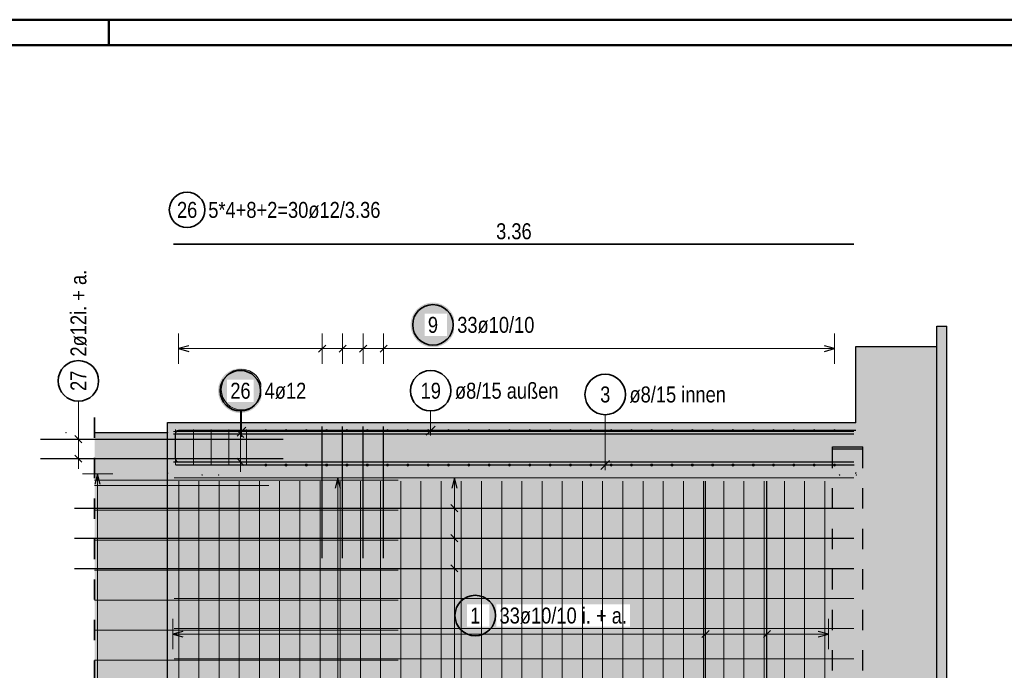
# Model space of a CAD drawing. Header units: millimetres. Extents: x -4 to 30.7, y -2.9 to 30.7.
# Tile 33 of 39: x 10.3 to 15.1, y 17.8 to 21. Entities that reach past the tile are written whole.
import ezdxf

# ---------------------------------------------------------------- set-up
doc = ezdxf.new("R2010")
doc.units = ezdxf.units.MM
doc.linetypes.add('HIDDEN', pattern=[0.375, 0.25, -0.125])
for name, color, linetype, lineweight in [('Geschnittene Kanten', 7, 'Continuous', 20), ('nplo Bewehrung', 7, 'Continuous', 20), ('Schraffuren', 7, 'Continuous', 20)]:
    doc.layers.add(name, color=color, linetype=linetype, lineweight=lineweight)
doc.styles.add('Arial Narrow', font='ARIALN.TTF')

msp = doc.modelspace()

# ---------------------------------------------------------------- hatches: boundary and pattern name
at = {"lineweight": 25, "true_color": 0xffffff}
for points in [[(12.43632, 19.517791), (12.436253, 19.52163), (12.436052, 19.525465), (12.435718, 19.52929), (12.43525, 19.5331), (12.434649, 19.536893), (12.433917, 19.540662), (12.433053, 19.544403), (12.432059, 19.548112), (12.430937, 19.551783), (12.429687, 19.555414), (12.428311, 19.558998), (12.42681, 19.562532), (12.425188, 19.566012), (12.423445, 19.569433), (12.421583, 19.572791), (12.419606, 19.576083), (12.417514, 19.579303), (12.415312, 19.582448), (12.413002, 19.585514), (12.410585, 19.588498), (12.408066, 19.591396), (12.405448, 19.594204), (12.402733, 19.596919), (12.399925, 19.599537), (12.397027, 19.602056), (12.394043, 19.604473), (12.390977, 19.606783), (12.387832, 19.608986), (12.384611, 19.611077), (12.38132, 19.613054), (12.377962, 19.614916), (12.374541, 19.616659), (12.371061, 19.618281), (12.367527, 19.619782), (12.363943, 19.621158), (12.360312, 19.622408), (12.35664, 19.62353), (12.352932, 19.624524), (12.349191, 19.625388), (12.345422, 19.62612), (12.341629, 19.626721), (12.337818, 19.627189), (12.333994, 19.627523), (12.330159, 19.627724), (12.32632, 19.627791), (12.322481, 19.627724), (12.318647, 19.627523), (12.314822, 19.627189), (12.311011, 19.626721), (12.307219, 19.62612), (12.30345, 19.625388), (12.299709, 19.624524), (12.296, 19.62353), (12.292328, 19.622408), (12.288698, 19.621158), (12.285114, 19.619782), (12.281579, 19.618281), (12.2781, 19.616659), (12.274678, 19.614916), (12.27132, 19.613054), (12.268029, 19.611077), (12.264809, 19.608986), (12.261664, 19.606783), (12.258598, 19.604473), (12.255614, 19.602056), (12.252716, 19.599537), (12.249908, 19.596919), (12.247193, 19.594204), (12.244574, 19.591396), (12.242055, 19.588498), (12.239639, 19.585514), (12.237328, 19.582448), (12.235126, 19.579303), (12.233035, 19.576083), (12.231058, 19.572791), (12.229196, 19.569433), (12.227453, 19.566012), (12.22583, 19.562532), (12.22433, 19.558998), (12.222954, 19.555414), (12.221704, 19.551783), (12.220582, 19.548112), (12.219588, 19.544403), (12.218724, 19.540662), (12.217991, 19.536893), (12.217391, 19.5331), (12.216923, 19.52929), (12.216588, 19.525465), (12.216387, 19.52163), (12.21632, 19.517791), (12.216387, 19.513952), (12.216588, 19.510118), (12.216923, 19.506293), (12.217391, 19.502482), (12.217991, 19.49869), (12.218724, 19.494921), (12.219588, 19.49118), (12.220582, 19.487471), (12.221704, 19.4838), (12.222954, 19.480169), (12.22433, 19.476585), (12.22583, 19.47305), (12.227453, 19.469571), (12.229196, 19.46615), (12.231058, 19.462791), (12.233035, 19.4595), (12.235126, 19.45628), (12.237328, 19.453135), (12.239639, 19.450069), (12.242055, 19.447085), (12.244574, 19.444187), (12.247193, 19.441379), (12.249908, 19.438664), (12.252716, 19.436046), (12.255614, 19.433527), (12.258598, 19.43111), (12.261664, 19.4288), (12.264809, 19.426597), (12.268029, 19.424506), (12.27132, 19.422529), (12.274678, 19.420667), (12.2781, 19.418924), (12.281579, 19.417301), (12.285114, 19.415801), (12.288698, 19.414425), (12.292328, 19.413175), (12.296, 19.412053), (12.299709, 19.411059), (12.30345, 19.410195), (12.307219, 19.409463), (12.311011, 19.408862), (12.314822, 19.408394), (12.318647, 19.408059), (12.322481, 19.407858), (12.32632, 19.407791), (12.330159, 19.407858), (12.333994, 19.408059), (12.337818, 19.408394), (12.341629, 19.408862), (12.345422, 19.409463), (12.349191, 19.410195), (12.352932, 19.411059), (12.35664, 19.412053), (12.360312, 19.413175), (12.363943, 19.414425), (12.367527, 19.415801), (12.371061, 19.417301), (12.374541, 19.418924), (12.377962, 19.420667), (12.38132, 19.422529), (12.384611, 19.424506), (12.387832, 19.426597), (12.390977, 19.4288), (12.394043, 19.43111), (12.397027, 19.433527), (12.399925, 19.436046), (12.402733, 19.438664), (12.405448, 19.441379), (12.408066, 19.444187), (12.410585, 19.447085), (12.413002, 19.450069), (12.415312, 19.453135), (12.417514, 19.45628), (12.419606, 19.4595), (12.421583, 19.462791), (12.423445, 19.46615), (12.425188, 19.469571), (12.42681, 19.47305), (12.428311, 19.476585), (12.429687, 19.480169), (12.430937, 19.4838), (12.432059, 19.487471), (12.433053, 19.49118), (12.433917, 19.494921), (12.434649, 19.49869), (12.43525, 19.502482), (12.435718, 19.506293), (12.436052, 19.510118)], [(11.485, 19.192537), (11.484933, 19.196375), (11.484732, 19.20021), (11.484397, 19.204035), (11.483929, 19.207846), (11.483329, 19.211638), (11.482596, 19.215407), (11.481733, 19.219148), (11.480739, 19.222857), (11.479616, 19.226528), (11.478366, 19.230159), (11.47699, 19.233743), (11.47549, 19.237278), (11.473867, 19.240757), (11.472124, 19.244178), (11.470263, 19.247537), (11.468285, 19.250828), (11.466194, 19.254048), (11.463992, 19.257193), (11.461681, 19.260259), (11.459265, 19.263243), (11.456746, 19.266141), (11.454127, 19.268949), (11.451412, 19.271664), (11.448604, 19.274282), (11.445707, 19.276801), (11.442723, 19.279218), (11.439656, 19.281528), (11.436511, 19.283731), (11.433291, 19.285822), (11.43, 19.287799), (11.426642, 19.289661), (11.423221, 19.291404), (11.419741, 19.293027), (11.416207, 19.294527), (11.412622, 19.295903), (11.408992, 19.297153), (11.40532, 19.298275), (11.401611, 19.299269), (11.39787, 19.300133), (11.394101, 19.300865), (11.390309, 19.301466), (11.386498, 19.301934), (11.382673, 19.302269), (11.378839, 19.30247), (11.375, 19.302537), (11.371161, 19.30247), (11.367327, 19.302269), (11.363502, 19.301934), (11.359691, 19.301466), (11.355899, 19.300865), (11.35213, 19.300133), (11.348389, 19.299269), (11.34468, 19.298275), (11.341008, 19.297153), (11.337378, 19.295903), (11.333793, 19.294527), (11.330259, 19.293027), (11.326779, 19.291404), (11.323358, 19.289661), (11.32, 19.287799), (11.316709, 19.285822), (11.313489, 19.283731), (11.310344, 19.281528), (11.307277, 19.279218), (11.304293, 19.276801), (11.301396, 19.274282), (11.298588, 19.271664), (11.295873, 19.268949), (11.293254, 19.266141), (11.290735, 19.263243), (11.288319, 19.260259), (11.286008, 19.257193), (11.283806, 19.254048), (11.281715, 19.250828), (11.279737, 19.247537), (11.277876, 19.244178), (11.276133, 19.240757), (11.27451, 19.237278), (11.27301, 19.233743), (11.271634, 19.230159), (11.270384, 19.226528), (11.269261, 19.222857), (11.268267, 19.219148), (11.267404, 19.215407), (11.266671, 19.211638), (11.266071, 19.207846), (11.265603, 19.204035), (11.265268, 19.20021), (11.265067, 19.196375), (11.265, 19.192537), (11.265067, 19.188698), (11.265268, 19.184863), (11.265603, 19.181038), (11.266071, 19.177227), (11.266671, 19.173435), (11.267404, 19.169666), (11.268267, 19.165925), (11.269261, 19.162216), (11.270384, 19.158545), (11.271634, 19.154914), (11.27301, 19.15133), (11.27451, 19.147795), (11.276133, 19.144316), (11.277876, 19.140895), (11.279737, 19.137537), (11.281715, 19.134245), (11.283806, 19.131025), (11.286008, 19.12788), (11.288319, 19.124814), (11.290735, 19.12183), (11.293254, 19.118932), (11.295873, 19.116124), (11.298588, 19.113409), (11.301396, 19.110791), (11.304293, 19.108272), (11.307277, 19.105855), (11.310344, 19.103545), (11.313489, 19.101342), (11.316709, 19.099251), (11.32, 19.097274), (11.323358, 19.095412), (11.326779, 19.093669), (11.330259, 19.092047), (11.333793, 19.090546), (11.337378, 19.08917), (11.341008, 19.08792), (11.34468, 19.086798), (11.348389, 19.085804), (11.35213, 19.08494), (11.355899, 19.084208), (11.359691, 19.083607), (11.363502, 19.083139), (11.367327, 19.082804), (11.371161, 19.082604), (11.375, 19.082537), (11.378839, 19.082604), (11.382673, 19.082804), (11.386498, 19.083139), (11.390309, 19.083607), (11.394101, 19.084208), (11.39787, 19.08494), (11.401611, 19.085804), (11.40532, 19.086798), (11.408992, 19.08792), (11.412622, 19.08917), (11.416207, 19.090546), (11.419741, 19.092047), (11.423221, 19.093669), (11.426642, 19.095412), (11.43, 19.097274), (11.433291, 19.099251), (11.436511, 19.101342), (11.439656, 19.103545), (11.442723, 19.105855), (11.445707, 19.108272), (11.448604, 19.110791), (11.451412, 19.113409), (11.454127, 19.116124), (11.456746, 19.118932), (11.459265, 19.12183), (11.461681, 19.124814), (11.463992, 19.12788), (11.466194, 19.131025), (11.468285, 19.134245), (11.470263, 19.137537), (11.472124, 19.140895), (11.473867, 19.144316), (11.47549, 19.147795), (11.47699, 19.15133), (11.478366, 19.154914), (11.479616, 19.158545), (11.480739, 19.162216), (11.481733, 19.165925), (11.482596, 19.169666), (11.483329, 19.173435), (11.483929, 19.177227), (11.484397, 19.181038), (11.484732, 19.184863)], [(12.645358, 18.0822), (12.645291, 18.086039), (12.64509, 18.089873), (12.644756, 18.093698), (12.644288, 18.097509), (12.643687, 18.101302), (12.642954, 18.105071), (12.642091, 18.108812), (12.641097, 18.11252), (12.639974, 18.116192), (12.638724, 18.119822), (12.637348, 18.123407), (12.635848, 18.126941), (12.634226, 18.130421), (12.632482, 18.133842), (12.630621, 18.1372), (12.628644, 18.140491), (12.626552, 18.143711), (12.62435, 18.146857), (12.622039, 18.149923), (12.619623, 18.152907), (12.617104, 18.155805), (12.614486, 18.158613), (12.611771, 18.161328), (12.608963, 18.163946), (12.606065, 18.166465), (12.603081, 18.168881), (12.600015, 18.171192), (12.596869, 18.173394), (12.593649, 18.175486), (12.590358, 18.177463), (12.587, 18.179324), (12.583579, 18.181068), (12.580099, 18.18269), (12.576565, 18.18419), (12.57298, 18.185566), (12.56935, 18.186816), (12.565678, 18.187939), (12.56197, 18.188933), (12.558229, 18.189796), (12.55446, 18.190529), (12.550667, 18.19113), (12.546856, 18.191598), (12.543031, 18.191932), (12.539197, 18.192133), (12.535358, 18.1922), (12.531519, 18.192133), (12.527685, 18.191932), (12.52386, 18.191598), (12.520049, 18.19113), (12.516257, 18.190529), (12.512488, 18.189796), (12.508747, 18.188933), (12.505038, 18.187939), (12.501366, 18.186816), (12.497736, 18.185566), (12.494152, 18.18419), (12.490617, 18.18269), (12.487137, 18.181068), (12.483716, 18.179324), (12.480358, 18.177463), (12.477067, 18.175486), (12.473847, 18.173394), (12.470702, 18.171192), (12.467635, 18.168881), (12.464652, 18.166465), (12.461754, 18.163946), (12.458946, 18.161328), (12.456231, 18.158613), (12.453612, 18.155805), (12.451093, 18.152907), (12.448677, 18.149923), (12.446366, 18.146857), (12.444164, 18.143711), (12.442073, 18.140491), (12.440095, 18.1372), (12.438234, 18.133842), (12.436491, 18.130421), (12.434868, 18.126941), (12.433368, 18.123407), (12.431992, 18.119822), (12.430742, 18.116192), (12.429619, 18.11252), (12.428626, 18.108812), (12.427762, 18.105071), (12.427029, 18.101302), (12.426429, 18.097509), (12.425961, 18.093698), (12.425626, 18.089873), (12.425425, 18.086039), (12.425358, 18.0822), (12.425425, 18.078361), (12.425626, 18.074527), (12.425961, 18.070702), (12.426429, 18.066891), (12.427029, 18.063099), (12.427762, 18.05933), (12.428626, 18.055589), (12.429619, 18.05188), (12.430742, 18.048208), (12.431992, 18.044578), (12.433368, 18.040993), (12.434868, 18.037459), (12.436491, 18.033979), (12.438234, 18.030558), (12.440095, 18.0272), (12.442073, 18.023909), (12.444164, 18.020689), (12.446366, 18.017544), (12.448677, 18.014477), (12.451093, 18.011494), (12.453612, 18.008596), (12.456231, 18.005788), (12.458946, 18.003073), (12.461754, 18.000454), (12.464652, 17.997935), (12.467635, 17.995519), (12.470702, 17.993208), (12.473847, 17.991006), (12.477067, 17.988915), (12.480358, 17.986937), (12.483716, 17.985076), (12.487137, 17.983333), (12.490617, 17.98171), (12.494152, 17.98021), (12.497736, 17.978834), (12.501366, 17.977584), (12.505038, 17.976461), (12.508747, 17.975468), (12.512488, 17.974604), (12.516257, 17.973871), (12.520049, 17.973271), (12.52386, 17.972803), (12.527685, 17.972468), (12.531519, 17.972267), (12.535358, 17.9722), (12.539197, 17.972267), (12.543031, 17.972468), (12.546856, 17.972803), (12.550667, 17.973271), (12.55446, 17.973871), (12.558229, 17.974604), (12.56197, 17.975468), (12.565678, 17.976461), (12.56935, 17.977584), (12.57298, 17.978834), (12.576565, 17.98021), (12.580099, 17.98171), (12.583579, 17.983333), (12.587, 17.985076), (12.590358, 17.986937), (12.593649, 17.988915), (12.596869, 17.991006), (12.600015, 17.993208), (12.603081, 17.995519), (12.606065, 17.997935), (12.608963, 18.000454), (12.611771, 18.003073), (12.614486, 18.005788), (12.617104, 18.008596), (12.619623, 18.011494), (12.622039, 18.014477), (12.62435, 18.017544), (12.626552, 18.020689), (12.628644, 18.023909), (12.630621, 18.0272), (12.632482, 18.030558), (12.634226, 18.033979), (12.635848, 18.037459), (12.637348, 18.040993), (12.638724, 18.044578), (12.639974, 18.048208), (12.641097, 18.05188), (12.642091, 18.055589), (12.642954, 18.05933), (12.643687, 18.063099), (12.644288, 18.066891), (12.644756, 18.070702), (12.64509, 18.074527)]]:
    msp.add_hatch(color=7, dxfattribs=at).paths.add_polyline_path(points)
at = {"lineweight": 25, "true_color": 0xcef2bf}
for points in [[(14.415333, 14.885549), (14.815333, 14.885549), (14.815333, 19.410556), (14.415333, 19.410556)], [(11.015333, 18.785555), (14.415333, 18.785543), (14.415333, 19.035543), (11.015266, 19.03556)], [(11.015333, 15.126673), (14.415333, 15.126673), (14.415333, 18.785543), (11.015333, 18.785555)]]:
    msp.add_hatch(color=254, dxfattribs=at).paths.add_polyline_path(points)
at = {"layer": 'Schraffuren', "lineweight": 25, "true_color": 0xeaffea}
msp.add_hatch(color=7, dxfattribs=at).paths.add_polyline_path([(14.865333, 14.885546), (14.865333, 19.510556), (14.815333, 19.510556), (14.815333, 14.885549)])
at = {"layer": 'Schraffuren', "lineweight": 25, "true_color": 0xd7ffd7}
for points in [[(10.654709, 18.785555), (11.015266, 18.785555), (11.015266, 18.985555), (10.654709, 18.985555)], [(10.654709, 15.135549), (11.015333, 15.135557), (11.015333, 18.785555), (10.654709, 18.785555)]]:
    msp.add_hatch(color=254, dxfattribs=at).paths.add_polyline_path(points)
at = {"layer": 'Schraffuren', "lineweight": 25, "true_color": 0xff0000}
msp.add_hatch(color=1, dxfattribs=at).paths.add_polyline_path([(14.450333, 18.905552), (14.450333, 18.915552), (14.300333, 18.915552), (14.300333, 18.905552)])

# ---------------------------------------------------------------- linework, layer by layer
at = {"color": 4, "linetype": 'Continuous', "lineweight": 50}
for p, q in [((29.725, 21.025), (0, 21.025)), ((29.6, 20.9), (0.5, 20.9))]:
    msp.add_line(p, q, dxfattribs=at)
at = {"color": 4, "linetype": 'Continuous', "lineweight": 50, "ltscale": 0.4}
msp.add_line((10.725, 21.025), (10.725, 20.9), dxfattribs=at)
at = {"color": 2, "linetype": 'Continuous', "lineweight": 35}
msp.add_line((11.045266, 19.915706), (14.405333, 19.915706), dxfattribs=at)
at = {"color": 5, "linetype": 'Continuous', "lineweight": 18}
for p, q in [((11.070271, 19.475285), (11.070271, 19.325285)), ((11.779034, 19.475285), (11.779034, 19.325285)), ((11.880286, 19.475285), (11.880286, 19.325285)), ((11.981538, 19.475285), (11.981538, 19.325285)), ((12.08279, 19.475285), (12.08279, 19.325285)), ((14.31033, 19.325285), (14.31033, 19.475285)), ((11.070271, 19.400285), (14.31033, 19.400285)), ((10.575, 19.141077), (10.575, 19.003268)), ((11.375, 19.092537), (11.375, 19.029555)), ((12.315166, 19.092542), (12.315166, 18.970548)), ((13.177275, 19.074034), (13.177275, 18.80083)), ((11.375, 18.791556), (11.375, 19.029555)), ((10.575, 18.807331), (10.575, 19.003268)), ((11.3, 18.979555), (11.45, 18.979555)), ((11.3, 18.979555), (11.45, 18.979555)), ((10.5, 18.953268), (10.65, 18.953268)), ((10.5, 18.857331), (10.65, 18.857331)), ((11.3, 18.841556), (11.45, 18.841556)), ((11.3, 18.841556), (11.45, 18.841556)), ((10.744895, 18.78156), (10.594895, 18.78156)), ((10.669895, 18.78156), (10.669895, 15.239551)), ((11.93186, 18.761558), (11.78186, 18.761558)), ((11.85686, 18.761558), (11.856852, 15.189558)), ((12.507471, 18.761643), (12.357471, 18.761642)), ((12.432471, 18.761642), (12.432474, 15.18955)), ((12.507471, 18.612805), (12.357471, 18.612805)), ((12.507472, 18.463968), (12.357472, 18.463968)), ((12.507472, 18.315131), (12.357472, 18.315131)), ((11.04135, 18.065569), (11.04135, 17.915569)), ((13.672675, 18.065569), (13.672675, 17.915569)), ((13.976289, 18.065569), (13.976289, 17.915569)), ((14.279904, 17.915569), (14.279904, 18.065569)), ((11.04135, 17.990569), (14.279904, 17.990569))]:
    msp.add_line(p, q, dxfattribs=at)
at = {"color": 3, "linetype": 'Continuous', "lineweight": 25}
for p, q in [((11.120271, 19.413682), (11.070271, 19.400285)), ((11.796712, 19.417963), (11.761356, 19.382607)), ((11.897964, 19.417963), (11.862608, 19.382607)), ((11.999215, 19.417963), (11.96386, 19.382607)), ((12.100467, 19.417963), (12.065112, 19.382607)), ((14.31033, 19.400285), (14.26033, 19.413682)), ((11.070271, 19.400285), (11.120271, 19.386888)), ((14.26033, 19.386888), (14.31033, 19.400285)), ((10.557322, 18.970945), (10.592678, 18.93559)), ((11.045333, 18.979555), (14.405333, 18.979555)), ((11.045333, 18.979555), (14.405333, 18.979555)), ((11.0537, 18.979548), (11.0537, 18.857548)), ((14.415266, 18.995549), (11.0697, 18.995548)), ((11.357322, 18.997233), (11.392678, 18.961877)), ((11.357322, 18.997233), (11.392678, 18.961877)), ((11.779034, 18.365556), (11.779034, 19.015556)), ((11.880286, 18.365556), (11.880286, 19.015556)), ((11.981538, 18.365555), (11.981538, 19.015555)), ((12.08279, 18.365555), (12.08279, 19.015555)), ((12.293069, 18.973451), (12.337263, 19.017645)), ((14.415266, 18.995549), (14.415266, 18.995549)), ((10.387035, 18.953268), (11.587035, 18.953268)), ((10.557322, 18.875009), (10.592678, 18.839654)), ((10.387035, 18.857331), (11.587035, 18.857331)), ((11.045333, 18.841556), (14.405333, 18.841556)), ((11.045333, 18.841556), (14.405333, 18.841556)), ((11.057657, 18.82583), (14.407657, 18.82583)), ((11.0697, 18.841548), (11.553134, 18.841548)), ((11.357322, 18.859234), (11.392678, 18.823878)), ((11.357322, 18.859234), (11.392678, 18.823878)), ((13.155177, 18.803733), (13.199372, 18.847927)), ((10.669895, 18.78156), (10.656498, 18.73156)), ((10.683293, 18.73156), (10.669895, 18.78156)), ((11.85686, 18.761558), (11.843463, 18.711558)), ((11.870258, 18.711558), (11.85686, 18.761558)), ((12.432471, 18.761642), (12.419074, 18.711642)), ((12.445869, 18.711642), (12.432471, 18.761642)), ((13.672675, 15.14583), (13.672675, 18.74583)), ((13.976289, 15.14583), (13.976289, 18.74583)), ((12.450149, 18.595128), (12.414794, 18.630483)), ((10.555333, 18.612804), (14.405333, 18.612807)), ((10.555333, 18.463966), (14.405333, 18.46397)), ((12.450149, 18.44629), (12.414794, 18.481646)), ((10.555333, 18.315129), (14.405333, 18.315133)), ((12.450149, 18.297453), (12.414794, 18.332809)), ((11.09135, 18.003967), (11.04135, 17.990569)), ((13.690353, 18.008247), (13.654997, 17.972892)), ((13.993967, 18.008247), (13.958612, 17.972892)), ((14.279904, 17.990569), (14.229904, 18.003967)), ((11.04135, 17.990569), (11.09135, 17.977172)), ((14.229904, 17.977172), (14.279904, 17.990569))]:
    msp.add_line(p, q, dxfattribs=at)
at = {"color": 2, "linetype": 'HIDDEN', "lineweight": 35, "ltscale": 0.25}
msp.add_line((10.654709, 14.760549), (10.654709, 19.110555), dxfattribs=at)
at = {"color": 9, "linetype": 'Continuous', "lineweight": 0}
for p, q in [((11.380813, 19.098013), (11.380813, 18.96556)), ((11.045266, 18.99056), (14.405333, 18.99056)), ((11.045266, 18.979555), (14.405333, 18.979555)), ((11.045266, 18.979555), (14.405333, 18.979555)), ((11.358716, 18.968463), (11.40291, 19.012657)), ((11.045266, 18.841556), (14.405333, 18.841556)), ((11.045266, 18.841556), (14.405333, 18.841556))]:
    msp.add_line(p, q, dxfattribs=at)
at = {"color": 3, "linetype": 'HIDDEN', "lineweight": 25, "ltscale": 0.25}
for p, q in [((11.015266, 18.985555), (11.015333, 18.985555)), ((14.300333, 15.010549), (14.300333, 18.905552)), ((14.450333, 15.010549), (14.450333, 18.905552))]:
    msp.add_line(p, q, dxfattribs=at)
at = {"color": 2, "linetype": 'Continuous', "lineweight": 35}
for centre, radius in [((11.11159, 20.085629), 0.0875), ((12.32632, 19.517791), 0.1), ((10.575, 19.241077), 0.1), ((11.375, 19.192537), 0.1), ((12.315166, 19.192542), 0.1), ((13.177275, 19.174034), 0.1), ((12.535358, 18.0822), 0.1)]:
    msp.add_circle(centre, radius, dxfattribs=at)
at = {"color": 9, "linetype": 'Continuous', "lineweight": 0}
for centre, radius in [((11.380813, 19.198013), 0.1), ((14.415333, 19.035543), 0.00111), ((10.513333, 18.985555), 0.00111), ((11.015333, 18.985567), 0.00111), ((10.654709, 18.785555), 0.00111), ((11.015333, 18.785555), 0.00111), ((11.18635, 18.77583), 0.00111), ((11.267657, 18.77583), 0.00111), ((14.334907, 18.77583), 0.00111), ((14.415333, 18.785543), 0.00111), ((14.417657, 18.77583), 0.00111)]:
    msp.add_circle(centre, radius, dxfattribs=at)
at = {"color": 3, "linetype": 'Continuous', "lineweight": 25}
for centre, start, end in [((11.0697, 18.979548), 90.000011, 180), ((11.0697, 18.857548), 180, 270)]:
    msp.add_arc(centre, 0.016, start, end, dxfattribs=at)
at = {"layer": 'Geschnittene Kanten', "color": 3, "linetype": 'Continuous', "lineweight": 25}
for p, q in [((14.815333, 19.410556), (14.815333, 19.510556)), ((14.815333, 19.510556), (14.865333, 19.510556)), ((14.865333, 14.885549), (14.865333, 19.510556)), ((14.415333, 19.035555), (14.415333, 19.410556)), ((14.415333, 19.410556), (14.815333, 19.410556)), ((14.815333, 14.885549), (14.815333, 19.410556)), ((11.015266, 18.785555), (11.015266, 19.03556)), ((11.015333, 19.03556), (14.415333, 19.03556)), ((10.654709, 18.985555), (11.015266, 18.985555)), ((14.300333, 18.905552), (14.300333, 18.915552)), ((14.300333, 18.915552), (14.450333, 18.915552)), ((14.300333, 18.905552), (14.450333, 18.905552)), ((14.450333, 18.905552), (14.450333, 18.915552)), ((11.015266, 15.126673), (11.015266, 18.785555))]:
    msp.add_line(p, q, dxfattribs=at)
at = {"layer": 'nplo Bewehrung', "color": 9, "linetype": 'Continuous', "lineweight": 0}
for p, q in [((11.055333, 18.82556), (11.055333, 19.000564)), ((11.142833, 18.82556), (11.142833, 19.000564)), ((11.230333, 18.82556), (11.230333, 19.000564)), ((11.317833, 18.82556), (11.317833, 19.000564)), ((11.405333, 18.82556), (11.405333, 19.000564)), ((10.654709, 18.751556), (11.513796, 18.751556)), ((11.047767, 18.761552), (14.405333, 18.761556)), ((11.070333, 15.145549), (11.070333, 18.745549)), ((11.070333, 15.145549), (11.070333, 18.745549)), ((11.155333, 18.751556), (12.155333, 18.751556)), ((11.17007, 15.145549), (11.17007, 18.745549)), ((11.17007, 15.145549), (11.17007, 18.745549)), ((11.269806, 15.145549), (11.269806, 18.745549)), ((11.269806, 15.145549), (11.269806, 18.745549)), ((11.369542, 15.145549), (11.369542, 18.745549)), ((11.369542, 15.145549), (11.369542, 18.745549)), ((11.469279, 15.145549), (11.469279, 18.745549)), ((11.469279, 15.145549), (11.469279, 18.745549)), ((11.569015, 15.145549), (11.569015, 18.745549)), ((11.569015, 15.145549), (11.569015, 18.745549)), ((11.668751, 15.145549), (11.668751, 18.745549)), ((11.668751, 15.145549), (11.668751, 18.745549)), ((11.768488, 15.145549), (11.768488, 18.745549)), ((11.768488, 15.145549), (11.768488, 18.745549)), ((11.868224, 15.145549), (11.868224, 18.745549)), ((11.868224, 15.145549), (11.868224, 18.745549)), ((11.96796, 15.145549), (11.96796, 18.745549)), ((11.96796, 15.145549), (11.96796, 18.745549)), ((12.067697, 15.145549), (12.067697, 18.745549)), ((12.067697, 15.145549), (12.067697, 18.745549)), ((12.167433, 15.145549), (12.167433, 18.745549)), ((12.167433, 15.145549), (12.167433, 18.745549)), ((12.267169, 15.145549), (12.267169, 18.745549)), ((12.267169, 15.145549), (12.267169, 18.745549)), ((12.366906, 15.145549), (12.366906, 18.745549)), ((12.366906, 15.145549), (12.366906, 18.745549)), ((12.466642, 15.145549), (12.466642, 18.745549)), ((12.466642, 15.145549), (12.466642, 18.745549)), ((13.464005, 15.145549), (13.464005, 18.745549)), ((13.464005, 15.145549), (13.464005, 18.745549)), ((13.563742, 15.145549), (13.563742, 18.745549)), ((13.563742, 15.145549), (13.563742, 18.745549)), ((13.663478, 15.145549), (13.663478, 18.745549)), ((13.663478, 15.145549), (13.663478, 18.745549)), ((13.763214, 15.145549), (13.763214, 18.745549)), ((13.763214, 15.145549), (13.763214, 18.745549)), ((13.862951, 15.145549), (13.862951, 18.745549)), ((13.862951, 15.145549), (13.862951, 18.745549)), ((13.962687, 15.145549), (13.962687, 18.745549)), ((13.962687, 15.145549), (13.962687, 18.745549)), ((14.062423, 15.145549), (14.062423, 18.745549)), ((14.062423, 15.145549), (14.062423, 18.745549)), ((14.16216, 15.145549), (14.16216, 18.745549)), ((14.16216, 15.145549), (14.16216, 18.745549)), ((14.261896, 15.145549), (14.261896, 18.745549)), ((14.261896, 15.145549), (14.261896, 18.745549)), ((10.654709, 18.724159), (11.515333, 18.724159)), ((10.654709, 18.603139), (11.513796, 18.603139)), ((11.047767, 18.612719), (14.405333, 18.612722)), ((11.155333, 18.603139), (12.155333, 18.603139)), ((10.654709, 18.454722), (11.513795, 18.454722)), ((11.047767, 18.463885), (14.405333, 18.463889)), ((11.155333, 18.454722), (12.155333, 18.454722)), ((10.654709, 18.306305), (11.513794, 18.306305)), ((11.047767, 18.315052), (14.405333, 18.315055)), ((11.155333, 18.306305), (12.155333, 18.306305)), ((10.654709, 18.157889), (11.513794, 18.157889)), ((11.047767, 18.166218), (14.405333, 18.166222)), ((11.155333, 18.157889), (12.155333, 18.157889)), ((10.654709, 18.009472), (11.513793, 18.009472)), ((11.155333, 18.009472), (12.155333, 18.009472)), ((10.654709, 17.861055), (11.513793, 17.861055)), ((11.047767, 17.868551), (14.405333, 17.868555)), ((11.155333, 17.861055), (12.155333, 17.861055))]:
    msp.add_line(p, q, dxfattribs=at)
for centre in [(11.500333, 18.995555), (11.500333, 18.995555), (11.60069, 18.995555), (11.60069, 18.995555), (11.701047, 18.995555), (11.701047, 18.995555), (11.801404, 18.995555), (11.801404, 18.995555), (11.901761, 18.995555), (11.901761, 18.995555), (12.002118, 18.995555), (12.002118, 18.995555), (12.102476, 18.995555), (12.102476, 18.995555), (12.202833, 18.995555), (12.202833, 18.995555), (12.30319, 18.995555), (12.30319, 18.995555), (12.403547, 18.995555), (12.403547, 18.995555), (12.503904, 18.995555), (12.503904, 18.995555), (12.604261, 18.995555), (12.604261, 18.995555), (12.704618, 18.995555), (12.704618, 18.995555), (12.804975, 18.995555), (12.804975, 18.995555), (12.905332, 18.995555), (12.905332, 18.995555), (13.005689, 18.995555), (13.005689, 18.995555), (13.106046, 18.995555), (13.106046, 18.995555), (13.206403, 18.995555), (13.206403, 18.995555), (13.30676, 18.995555), (13.30676, 18.995555), (13.407117, 18.995555), (13.407117, 18.995555), (13.507474, 18.995555), (13.507474, 18.995555), (13.607831, 18.995555), (13.607831, 18.995555), (13.708188, 18.995555), (13.708188, 18.995555), (13.808545, 18.995555), (13.808545, 18.995555), (13.908902, 18.995555), (13.908902, 18.995555), (14.009259, 18.995555), (14.009259, 18.995555), (14.109616, 18.995555), (14.109616, 18.995555), (14.209973, 18.995555), (14.209973, 18.995555), (14.31033, 18.995555), (14.31033, 18.995555), (11.500333, 18.825555), (11.500333, 18.825555), (11.60069, 18.825555), (11.60069, 18.825555), (11.701047, 18.825555), (11.701047, 18.825555), (11.801404, 18.825555), (11.801404, 18.825555), (11.901761, 18.825555), (11.901761, 18.825555), (12.002118, 18.825555), (12.002118, 18.825555), (12.102476, 18.825555), (12.102476, 18.825555), (12.202833, 18.825555), (12.202833, 18.825555), (12.30319, 18.825555), (12.30319, 18.825555), (12.403547, 18.825555), (12.403547, 18.825555), (12.503904, 18.825555), (12.503904, 18.825555), (12.604261, 18.825555), (12.604261, 18.825555), (12.704618, 18.825555), (12.704618, 18.825555), (12.804975, 18.825555), (12.804975, 18.825555), (12.905332, 18.825555), (12.905332, 18.825555), (13.005689, 18.825555), (13.005689, 18.825555), (13.106046, 18.825555), (13.106046, 18.825555), (13.206403, 18.825555), (13.206403, 18.825555), (13.30676, 18.825555), (13.30676, 18.825555), (13.407117, 18.825555), (13.407117, 18.825555), (13.507474, 18.825555), (13.507474, 18.825555), (13.607831, 18.825555), (13.607831, 18.825555), (13.708188, 18.825555), (13.708188, 18.825555), (13.808545, 18.825555), (13.808545, 18.825555), (13.908902, 18.825555), (13.908902, 18.825555), (14.009259, 18.825555), (14.009259, 18.825555), (14.109616, 18.825555), (14.109616, 18.825555), (14.209973, 18.825555), (14.209973, 18.825555), (14.31033, 18.825555), (14.31033, 18.825555)]:
    msp.add_circle(centre, 0.005, dxfattribs=at)

# ---------------------------------------------------------------- texts
at = {"color": 2, "lineweight": 35, "char_height": 0.07875, "attachment_point": 1, "line_spacing_factor": 0.9, "style": 'Arial Narrow'}
for s, insert in [('26', (11.061978, 20.125004)), ('5*4+8+2=30ø12/3.36', (11.21659, 20.125004)), ('3.36', (12.638607, 20.019461)), ('19', (12.265553, 19.231917)), ('ø8/15 außen', (12.435166, 19.231917)), ('3', (13.152468, 19.213409)), ('ø8/15 innen', (13.297275, 19.213409))]:
    msp.add_mtext(s, dxfattribs=dict(at, insert=insert))
at = {"color": 2, "lineweight": 35, "char_height": 0.07875, "attachment_point": 1, "rotation": 90, "line_spacing_factor": 0.9, "style": 'Arial Narrow'}
for s, insert in [('2ø12i. + a.', (10.535625, 19.361077)), ('27', (10.535625, 19.191465))]:
    msp.add_mtext(s, dxfattribs=dict(at, insert=insert))
at = {"color": 9, "lineweight": 0, "insert": (11.3312, 19.237388), "char_height": 0.07875, "attachment_point": 1, "line_spacing_factor": 0.9, "style": 'Arial Narrow'}
msp.add_mtext('26', dxfattribs=at)

# ---------------------------------------------------------------- next in the draw order: texts
at = {"color": 2, "lineweight": 35, "char_height": 0.07875, "attachment_point": 1, "line_spacing_factor": 0.9, "style": 'Arial Narrow', "bg_fill": 3, "box_fill_scale": 1.2, "bg_fill_color": 256, "bg_fill_true_color": 13158600, "bg_fill_transparency": 0}
for s, insert in [('9', (12.301514, 19.557166)), ('33ø10/10', (12.44632, 19.557166)), ('26', (11.325387, 19.231912)), ('4ø12', (11.495, 19.231912)), ('1', (12.510552, 18.121575)), ('33ø10/10 i. + a.', (12.655358, 18.121575))]:
    msp.add_mtext(s, dxfattribs=dict(at, insert=insert))

# ---------------------------------------------------------------- next in the draw order: linework, layer by layer
at = {"layer": 'nplo Bewehrung', "color": 9, "linetype": 'Continuous', "lineweight": 0}
for p, q in [((12.566378, 15.145549), (12.566378, 18.745549)), ((12.566378, 15.145549), (12.566378, 18.745549)), ((12.666115, 15.145549), (12.666115, 18.745549)), ((12.666115, 15.145549), (12.666115, 18.745549)), ((12.765851, 15.145549), (12.765851, 18.745549)), ((12.765851, 15.145549), (12.765851, 18.745549)), ((12.865587, 15.145549), (12.865587, 18.745549)), ((12.865587, 15.145549), (12.865587, 18.745549)), ((12.965324, 15.145549), (12.965324, 18.745549)), ((12.965324, 15.145549), (12.965324, 18.745549)), ((13.06506, 15.145549), (13.06506, 18.745549)), ((13.06506, 15.145549), (13.06506, 18.745549)), ((13.164796, 15.145549), (13.164796, 18.745549)), ((13.164796, 15.145549), (13.164796, 18.745549)), ((13.264533, 15.145549), (13.264533, 18.745549)), ((13.264533, 15.145549), (13.264533, 18.745549)), ((13.364269, 15.145549), (13.364269, 18.745549)), ((13.364269, 15.145549), (13.364269, 18.745549)), ((11.047767, 18.017385), (14.405333, 18.017388))]:
    msp.add_line(p, q, dxfattribs=at)

doc.saveas('drawing.dxf')
